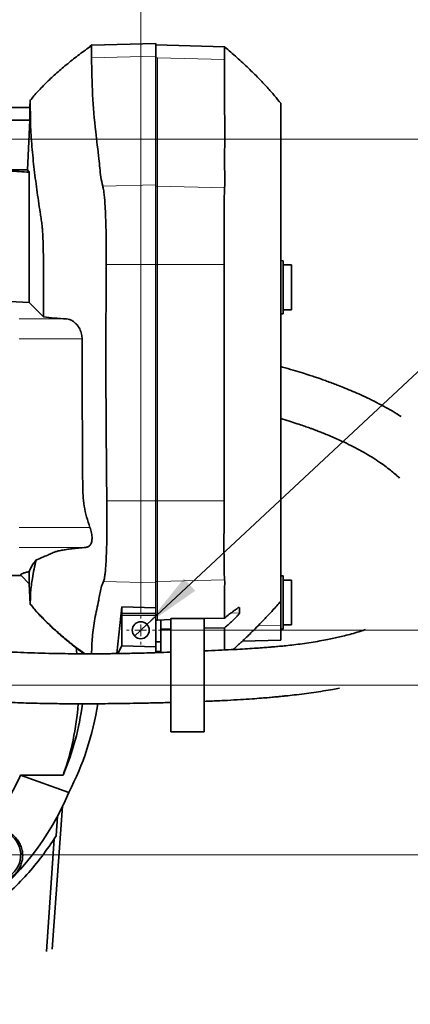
# Model space of a CAD drawing. Header units: millimetres. Extents: x 0 to 12429, y 0 to 8400.
# Tile 52 of 133: x 2217 to 2685, y 6184 to 7366. Entities that reach past the tile are written whole.
import ezdxf

# ---------------------------------------------------------------- set-up
doc = ezdxf.new("R2010")
doc.units = ezdxf.units.MM
doc.header["$LTSCALE"] = 20
doc.styles.add('SLDTEXTSTYLE0', font='TXT', dxfattribs={"width": 0.605})
doc.dimstyles.new('SLDDIMSTYLE11', dxfattribs={"dimtxt": 70, "dimasz": 70, "dimexe": 0, "dimexo": 0.0625, "dimgap": 17.5, "dimtad": 1, "dimdec": 1, "dimlfac": 0.5, "dimrnd": 1e-09, "dimzin": 12, "dimdsep": 46, "dimtxsty": 'SLDTEXTSTYLE0', "dimsah": 1, "dimcen": 0.09, "dimadec": 0, "dimazin": 3, "dimtfac": 1, "dimtmove": 0, "dimatfit": 0, "dimfxl": 1, "dimfrac": 2, "dimtolj": 1, "dimtzin": 12, "dimarcsym": 0})
doc.dimstyles.new('SLDDIMSTYLE12', dxfattribs={"dimtxt": 70, "dimasz": 70, "dimexe": 0, "dimexo": 0.0625, "dimgap": 17.5, "dimtad": 0, "dimtih": 1, "dimtoh": 1, "dimdec": 1, "dimlfac": 0.5, "dimrnd": 1e-09, "dimzin": 12, "dimdsep": 46, "dimtxsty": 'SLDTEXTSTYLE0', "dimblk1": 'NONE', "dimsah": 1, "dimcen": 0, "dimadec": 0, "dimazin": 3, "dimtfac": 1, "dimtmove": 0, "dimatfit": 3, "dimldrblk": 'NONE', "dimfxl": 1, "dimfrac": 2, "dimtolj": 1, "dimtzin": 12, "dimarcsym": 0})
doc.dimstyles.new('SLDDIMSTYLE6', dxfattribs={"dimtxt": 0.18, "dimasz": 70, "dimexe": 0, "dimexo": 0.0625, "dimgap": 0, "dimtad": 0, "dimtih": 1, "dimtoh": 1, "dimdec": 0, "dimrnd": 1e-09, "dimzin": 0, "dimdsep": 46, "dimtxsty": 'Standard', "dimblk1": 'NONE', "dimblk2": 'NONE', "dimsah": 1, "dimcen": 0.09, "dimadec": 0, "dimazin": 0, "dimtfac": 70, "dimtdec": 0, "dimtofl": 0, "dimtmove": 0, "dimatfit": 3, "dimldrblk": 'NONE', "dimfxl": 1, "dimfrac": 2, "dimtolj": 1, "dimtzin": 0, "dimarcsym": 0})
doc.dimstyles.new('SLDDIMSTYLE9', dxfattribs={"dimtxt": 70, "dimasz": 70, "dimexe": 0, "dimexo": 0.0625, "dimgap": 17.5, "dimtad": 1, "dimdec": 1, "dimlfac": 0.5, "dimrnd": 1e-09, "dimzin": 12, "dimdsep": 46, "dimtxsty": 'SLDTEXTSTYLE0', "dimsah": 1, "dimcen": 0.09, "dimadec": 0, "dimazin": 3, "dimtfac": 1, "dimtofl": 0, "dimtmove": 0, "dimatfit": 3, "dimfxl": 1, "dimfrac": 2, "dimtolj": 1, "dimtzin": 12, "dimarcsym": 0})

# ---------------------------------------------------------------- blocks, each defined once
blk = doc.blocks.new('_None')
blk = doc.blocks.new('_D_69')
at = {"color": 7, "linetype": 'Continuous', "lineweight": 0}
for p, q in [((1967.8, 6562.9), (1967.8, 5975.6)), ((2187.8, 6337.9), (2187.8, 5975.6)), ((1967.8, 6005.6), (1847.8, 6005.6)), ((1967.8, 6005.6), (2187.8, 6005.6)), ((2187.8, 6005.6), (2307.8, 6005.6))]:
    blk.add_line(p, q, dxfattribs=at)
at = {"color": 7, "linetype": 'Continuous', "lineweight": 18}
for points in [[(1967.8, 6005.6), (1897.8, 6015.6), (1897.8, 5995.6)], [(2187.8, 6005.6), (2257.8, 5995.6), (2257.8, 6015.6)]]:
    blk.add_solid(points, dxfattribs=at)
at = {"color": 7, "linetype": 'Continuous', "lineweight": 18, "insert": (1997.5, 6095.8), "char_height": 70, "attachment_point": 1, "style": 'SLDTEXTSTYLE0'}
blk.add_mtext('110', dxfattribs=at)
blk = doc.blocks.new('_D_70')
at = {"color": 7, "linetype": 'Continuous', "lineweight": 0}
for p, q in [((1967.8, 6570.9), (1967.8, 7620.7)), ((2147.8, 7244.1), (2147.8, 7620.7)), ((1967.8, 7590.7), (1847.8, 7590.7)), ((1967.8, 7590.7), (2147.8, 7590.7)), ((2147.8, 7590.7), (2267.8, 7590.7))]:
    blk.add_line(p, q, dxfattribs=at)
at = {"color": 7, "linetype": 'Continuous', "lineweight": 18}
for points in [[(1967.8, 7590.7), (1897.8, 7600.7), (1897.8, 7580.7)], [(2147.8, 7590.7), (2217.8, 7580.7), (2217.8, 7600.7)]]:
    blk.add_solid(points, dxfattribs=at)
at = {"color": 7, "linetype": 'Continuous', "lineweight": 18, "insert": (2004.3, 7680.9), "char_height": 70, "attachment_point": 1, "style": 'SLDTEXTSTYLE0'}
blk.add_mtext('90', dxfattribs=at)
blk = doc.blocks.new('_D_71')
at = {"color": 7, "linetype": 'Continuous', "lineweight": 0}
for p, q in [((1967.8, 7746), (1967.8, 7900.7)), ((2361.8, 6654.1), (2361.8, 7900.7)), ((1967.8, 7870.7), (2361.8, 7870.7)), ((1967.8, 6570.9), (1967.8, 7715.5))]:
    blk.add_line(p, q, dxfattribs=at)
at = {"color": 7, "linetype": 'Continuous', "lineweight": 18}
for points in [[(1967.8, 7870.7), (2037.8, 7860.7), (2037.8, 7880.7)], [(2361.8, 7870.7), (2291.8, 7880.7), (2291.8, 7860.7)]]:
    blk.add_solid(points, dxfattribs=at)
at = {"color": 7, "linetype": 'Continuous', "lineweight": 18, "insert": (2084.5, 7960.9), "char_height": 70, "attachment_point": 1, "style": 'SLDTEXTSTYLE0'}
blk.add_mtext('197', dxfattribs=at)
blk = doc.blocks.new('_D_72')
at = {"color": 7, "linetype": 'Continuous', "lineweight": 0}
for p, q in [((1789, 7222.9), (3335.9, 7222.9)), ((3305.9, 6566.9), (3305.9, 7222.9)), ((1971.8, 6566.9), (3335.9, 6566.9))]:
    blk.add_line(p, q, dxfattribs=at)
at = {"color": 7, "linetype": 'Continuous', "lineweight": 18}
for points in [[(3305.9, 7222.9), (3295.9, 7152.9), (3315.9, 7152.9)], [(3305.9, 6566.9), (3315.9, 6636.9), (3295.9, 6636.9)]]:
    blk.add_solid(points, dxfattribs=at)
at = {"color": 7, "linetype": 'Continuous', "lineweight": 18, "insert": (3215.7, 6814.7), "char_height": 70, "attachment_point": 1, "rotation": 90, "style": 'SLDTEXTSTYLE0'}
blk.add_mtext('328', dxfattribs=at)
blk = doc.blocks.new('_D_73')
at = {"color": 7, "linetype": 'Continuous', "lineweight": 0}
for p, q in [((3165.9, 6632.9), (3165.9, 6822.2)), ((2383, 6632.9), (3195.9, 6632.9)), ((3165.9, 6566.9), (3165.9, 6632.9)), ((1971.8, 6566.9), (3195.9, 6566.9)), ((3165.9, 6566.9), (3165.9, 6446.9))]:
    blk.add_line(p, q, dxfattribs=at)
at = {"color": 7, "linetype": 'Continuous', "lineweight": 18}
for points in [[(3165.9, 6632.9), (3175.9, 6702.9), (3155.9, 6702.9)], [(3165.9, 6566.9), (3155.9, 6496.9), (3175.9, 6496.9)]]:
    blk.add_solid(points, dxfattribs=at)
at = {"color": 7, "linetype": 'Continuous', "lineweight": 18, "insert": (3075.7, 6715.2), "char_height": 70, "attachment_point": 1, "rotation": 90, "style": 'SLDTEXTSTYLE0'}
blk.add_mtext('33', dxfattribs=at)
blk = doc.blocks.new('_D_74')
at = {"color": 7, "linetype": 'Continuous', "lineweight": 0}
for p, q in [((3305.9, 6566.9), (3305.9, 6686.9)), ((1971.8, 6566.9), (3335.9, 6566.9)), ((3305.9, 6566.9), (3305.9, 6362.9)), ((1772.8, 6362.9), (3335.9, 6362.9)), ((3305.9, 6362.9), (3305.9, 6242.9))]:
    blk.add_line(p, q, dxfattribs=at)
at = {"color": 7, "linetype": 'Continuous', "lineweight": 18}
for points in [[(3305.9, 6566.9), (3315.9, 6636.9), (3295.9, 6636.9)], [(3305.9, 6362.9), (3295.9, 6292.9), (3315.9, 6292.9)]]:
    blk.add_solid(points, dxfattribs=at)
at = {"color": 7, "linetype": 'Continuous', "lineweight": 18, "insert": (3215.7, 6384.7), "char_height": 70, "attachment_point": 1, "rotation": 90, "style": 'SLDTEXTSTYLE0'}
blk.add_mtext('102', dxfattribs=at)
blk = doc.blocks.new('SW_SYMBOL_HOLE_DEPTH')
at = {"color": 0, "linetype": 'Continuous', "lineweight": 18}
for p, q in [((0, 17500), (16000, 17500)), ((8000, 17500), (8000, 1500)), ((2000, 11100), (8000, 1500)), ((14000, 11100), (8000, 1500))]:
    blk.add_line(p, q, dxfattribs=at)
blk = doc.blocks.new('_D_75')
at = {"color": 7, "linetype": 'Continuous', "lineweight": 0}
for p, q in [((2369.2, 6639.9), (2769.5, 7013.9)), ((2769.5, 7013.9), (3216.9, 7013.9)), ((2354.3, 6625.9), (2369.2, 6639.9))]:
    blk.add_line(p, q, dxfattribs=at)
at = {"color": 7, "linetype": 'Continuous', "lineweight": 18}
blk.add_solid([(2369.2, 6639.9), (2427.2, 6680.3), (2413.5, 6695)], dxfattribs=at)
at = {"color": 7, "linetype": 'Continuous', "lineweight": 18, "xscale": 0.004511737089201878, "yscale": 0.004511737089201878, "zscale": 0.004511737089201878}
blk.add_blockref('SW_SYMBOL_HOLE_DEPTH', (3013.3, 7024), dxfattribs=at)
at = {"color": 7, "linetype": 'Continuous', "lineweight": 18, "char_height": 70, "attachment_point": 1, "style": 'SLDTEXTSTYLE0'}
for s, insert in [('M12', (2799.5, 7104.3)), ('19', (3110, 7104.3))]:
    blk.add_mtext(s, dxfattribs=dict(at, insert=insert))
blk = doc.blocks.new('SW_CENTERMARKSYMBOL_18')
at = {"color": 0, "linetype": 'Continuous', "lineweight": 18}
for p, q in [((0, 14), (0, 17.2)), ((-14, 0), (-17.2, 0)), ((0, 0), (-7, 0)), ((0, 0), (0, 7)), ((0, 0), (0, -7)), ((0, 0), (7, 0)), ((14, 0), (17.2, 0)), ((0, -14), (0, -17.2))]:
    blk.add_line(p, q, dxfattribs=at)

msp = doc.modelspace()

# ---------------------------------------------------------------- linework, layer by layer
at = {"color": 7, "linetype": 'Continuous', "lineweight": 35}
for p, q in [((2302.600983, 7335.667981), (2300.58575, 7334.209813)), ((2303.155187, 7336.062802), (2300.60232, 7334.186925)), ((2379.757288, 7337.688579), (2302.600983, 7335.667981)), ((2379.757288, 7322.390212), (2379.757288, 7337.688579)), ((2462.32343, 7333.735837), (2379.757288, 7335.898055)), ((2379.757288, 7167.919053), (2379.757288, 7322.390212)), ((2228.801194, 7260.898008), (2229.272845, 7269.898071)), ((2228.801194, 7260.898008), (1729.757282, 7260.898008)), ((2228.801194, 7245.475902), (2228.801194, 7260.898008)), ((2228.801194, 7245.475902), (2181.73981, 7245.475902)), ((2228.801194, 7245.475902), (2225.942912, 7185.789718)), ((2225.942912, 7185.789718), (2183.545771, 7185.789718)), ((2225.942912, 7185.789718), (2227.974, 7183.064117)), ((2227.974, 7026.360525), (2227.974, 7183.064117)), ((2379.757288, 7072.245731), (2379.757288, 7167.919053)), ((2532.757285, 7076.740636), (2529.757264, 7076.897992)), ((2532.757285, 7044.897927), (2532.757285, 7076.740636)), ((2379.757288, 6788.164748), (2379.757288, 7072.245731)), ((2542.757335, 7071.897878), (2532.757285, 7071.897878)), ((2542.757335, 7044.897927), (2542.757335, 7071.897878)), ((2532.757285, 7013.055219), (2532.757285, 7044.897927)), ((2542.757335, 7017.897977), (2542.757335, 7044.897927)), ((2227.974, 7026.360525), (2204.757276, 7027.624859)), ((2244.915846, 7009.159698), (2227.974, 7026.360525)), ((2532.757285, 7017.897977), (2542.757335, 7017.897977)), ((2529.757264, 7012.897982), (2532.757285, 7013.055219)), ((2379.757288, 6689.628495), (2379.757288, 6788.164748)), ((2218.124392, 6698.530926), (2196.68788, 6698.530926)), ((2218.124392, 6698.530926), (2227.974, 6688.681258)), ((2227.974, 6688.681258), (2227.974, 6703.175677)), ((2532.757285, 6698.039068), (2529.757264, 6698.196305)), ((2532.757285, 6666.19636), (2532.757285, 6698.039068)), ((2229.272845, 6663.898601), (2227.974, 6688.681258)), ((2379.757288, 6659.893765), (2379.757288, 6689.628495)), ((2542.757335, 6693.19631), (2532.757285, 6693.19631)), ((2542.757335, 6661.829366), (2542.757335, 6693.19631)), ((2333.087447, 6604.822649), (2339.228037, 6660.968556)), ((2379.757288, 6659.893765), (2339.228037, 6660.968556)), ((2339.228037, 6652.897968), (2339.228037, 6660.968556)), ((2379.757288, 6652.897968), (2379.757288, 6659.893765)), ((2480.313304, 6653.828992), (2480.313304, 6660.150899)), ((2529.757264, 6667.664422), (2529.757264, 6638.930215)), ((2532.757285, 6634.353532), (2532.757285, 6666.19636)), ((2542.757335, 6639.19629), (2542.757335, 6661.829366)), ((2339.088383, 6614.319219), (2339.088383, 6650.497927)), ((2339.228037, 6652.897968), (2339.130285, 6652.897968)), ((2339.228037, 6652.897968), (2379.757288, 6652.897968)), ((2379.757288, 6652.897968), (2379.757288, 6650.497927)), ((2379.757288, 6612.898125), (2379.757288, 6650.497927)), ((2397.757295, 6646.897926), (2397.757295, 6510.898008)), ((2437.757256, 6646.897926), (2397.757295, 6646.897926)), ((2462.38679, 6647.567047), (2437.757256, 6646.834864)), ((2437.757256, 6510.898008), (2437.757256, 6646.897926)), ((2381.757262, 6645.170106), (2379.757288, 6645.110144)), ((2397.757295, 6645.645751), (2381.757262, 6645.170106)), ((2385.75727, 6618.897928), (2385.75727, 6645.289077)), ((2437.757256, 6635.321392), (2462.38679, 6635.86296)), ((2529.757264, 6638.930215), (2529.757264, 6621.02045)), ((2532.757285, 6639.19629), (2542.757335, 6639.19629)), ((2385.75727, 6634.178175), (2397.757295, 6634.441985)), ((2529.757264, 6634.196295), (2532.757285, 6634.353532)), ((2334.266546, 6604.841007), (2339.088383, 6614.319219)), ((2339.088383, 6614.319219), (2379.757288, 6612.898125)), ((2379.757288, 6618.897928), (2385.75727, 6618.897928)), ((2379.757288, 6608.720674), (2379.757288, 6612.898125)), ((2385.75727, 6607.350959), (2385.75727, 6618.897928)), ((2483.732584, 6619.815244), (2529.757264, 6621.02045)), ((2293.745878, 6604.573025), (2292.934301, 6605.163707)), ((2379.757288, 6607.350959), (2379.757288, 6608.720674)), ((2379.757288, 6607.350959), (2385.75727, 6607.350959)), ((2379.757288, 6605.934276), (2379.757288, 6607.350959)), ((2385.75727, 6606.130971), (2385.75727, 6607.350959)), ((2397.757295, 6510.898008), (2437.757256, 6510.898008)), ((2268.567446, 6458.726181), (2217.32265, 6458.726181)), ((2275.376084, 6437.941565), (2217.32265, 6458.726181)), ((2255.363825, 6249.767913), (2267.937186, 6421.463741)), ((2260.351243, 6385.998143), (2261.943224, 6409.692063)), ((2248.756948, 6247.157349), (2257.825973, 6382.13457)), ((2257.825973, 6382.13457), (2260.351243, 6385.998143))]:
    msp.add_line(p, q, dxfattribs=at)
at = {"color": 8, "linetype": 'Continuous', "lineweight": 18}
for p, q in [((2379.757288, 7322.390212), (2302.748385, 7320.456876)), ((2381.757262, 7320.623531), (2379.757288, 7320.673598)), ((2381.757262, 7166.152372), (2381.757262, 7320.623531)), ((2462.439719, 7318.597926), (2381.757262, 7320.623531)), ((2379.757288, 7167.919053), (2316.145244, 7166.322126)), ((2381.757262, 7166.152372), (2379.757288, 7166.202439)), ((2462.420288, 7164.127244), (2381.757262, 7166.152372)), ((2381.757262, 7072.245731), (2381.757262, 7166.152372)), ((2379.757288, 7072.245731), (2320.346954, 7072.245731)), ((2381.757262, 7072.245731), (2379.757288, 7072.245731)), ((2461.895886, 7072.245731), (2381.757262, 7072.245731)), ((2381.757262, 6788.164748), (2381.757262, 7072.245731)), ((2272.8228, 7006.759538), (2215.757254, 7006.759538)), ((2291.389826, 6982.79251), (2215.757254, 6982.79251)), ((2379.757288, 6788.164748), (2321.053985, 6788.164748)), ((2381.757262, 6788.164748), (2379.757288, 6788.164748)), ((2461.89368, 6788.164748), (2381.757262, 6788.164748)), ((2381.757262, 6691.448225), (2381.757262, 6788.164748)), ((2300.827506, 6756.342782), (2215.757254, 6756.342782)), ((2295.873049, 6732.375635), (2215.757254, 6732.375635)), ((2379.757288, 6689.628495), (2316.926244, 6691.25308)), ((2381.757262, 6691.448225), (2379.757288, 6691.396488)), ((2462.365213, 6693.53248), (2381.757262, 6691.448225)), ((2381.757262, 6645.170106), (2381.757262, 6691.448225)), ((2480.313304, 6660.150899), (2479.392353, 6660.127176)), ((2379.757288, 6650.497927), (2339.088383, 6650.497927)), ((2480.313304, 6653.828992), (2469.971898, 6653.561606)), ((2529.757264, 6638.930215), (2502.80005, 6638.525261))]:
    msp.add_line(p, q, dxfattribs=at)
at = {"color": 7, "linetype": 'Continuous', "lineweight": 35, "flags": 128}
msp.add_lwpolyline([(2284.195545, 6612.226857), (2284.727219, 6608.345761), (2285.188618, 6604.650153)], dxfattribs=at)
at = {"color": 7, "linetype": 'Continuous', "lineweight": 35}
msp.add_circle((2361.757274, 6632.897941), 10.200016, dxfattribs=at)
at = {"color": 7, "linetype": 'Continuous', "lineweight": 18}
msp.add_circle((2361.757279, 6632.897973), 10.2, dxfattribs=at)
at = {"color": 7, "linetype": 'Continuous', "lineweight": 35}
for centre, radius, start, end in [((2373.528731, 6651.097022), 34.445558, 177.002991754, 180.996569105), ((1966.68209, 6586.6815), 327.883106, 337.03014587, 352.616659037), ((1967.754026, 6566.898503), 319.671652, 340.221446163, 355.988814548), ((1965.310487, 6598.415733), 349.131255, 332.636216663, 351.130559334), ((1967.757235, 6566.898018), 272.000078, 319.690860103, 336.566122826), ((1967.757203, 6566.898141), 333.555355, 277.631437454, 337.256134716), ((2187.757284, 6362.897964), 30.000018, 303.424731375, 123.424856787)]:
    msp.add_arc(centre, radius, start, end, dxfattribs=at)
for points, knots in [([(2302.54716, 7335.029973), (2297.74334, 7331.560346), (2288.089822, 7324.587955), (2274.25432, 7313.685296), (2261.204994, 7302.615501), (2249.301094, 7291.521213), (2238.497624, 7280.477907), (2232.07739, 7272.789776), (2228.954974, 7269.050731)], [0, 0, 0, 0, 0.1793078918, 0.3603282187, 0.5329041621, 0.6969905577, 0.8526344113, 1, 1, 1, 1]), ([(2302.600983, 7335.667981), (2302.613226, 7335.338434), (2302.64976, 7334.35502), (2302.666517, 7332.366243), (2302.700393, 7329.343463), (2302.723762, 7325.256798), (2302.739572, 7322.174757), (2302.748385, 7320.456876)], [0, 0, 0, 0, 0.0650327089, 0.1940663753, 0.3921807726, 0.6612111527, 1, 1, 1, 1]), ([(2462.439719, 7318.597926), (2462.431287, 7320.651443), (2462.416683, 7324.208404), (2462.379048, 7329.616653), (2462.376113, 7331.144766), (2462.33424, 7334.099567), (2462.32204, 7333.677484), (2462.321225, 7333.649291)], [0, 0, 0, 0, 0.4207421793, 0.7287807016, 0.922283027, 0.994809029, 1, 1, 1, 1]), ([(2529.757264, 7265.897884), (2527.281262, 7268.940513), (2521.989749, 7275.442978), (2513.08286, 7285.486937), (2502.68041, 7296.513758), (2490.572223, 7308.483411), (2477.02892, 7321.08332), (2467.288662, 7329.442808), (2462.349596, 7333.681716)], [0, 0, 0, 0, 0.1229068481, 0.2626667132, 0.4205235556, 0.5978374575, 0.7960724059, 1, 1, 1, 1]), ([(2302.748385, 7320.456876), (2303.017639, 7305.644197), (2303.55652, 7275.998254), (2307.000676, 7235.494217), (2310.841447, 7206.276514), (2312.728191, 7188.094196), (2313.607188, 7177.097172), (2315.296058, 7169.927255), (2316.145244, 7166.322126)], [0, 0, 0, 0, 0.2868898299, 0.5741783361, 0.7867481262, 0.8575432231, 0.9283708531, 1, 1, 1, 1]), ([(2462.420288, 7164.127244), (2462.539133, 7167.879711), (2462.776951, 7175.388647), (2462.247961, 7190.405386), (2462.576451, 7216.68877), (2462.375282, 7260.668747), (2462.415851, 7297.140829), (2462.439719, 7318.597926)], [0, 0, 0, 0, 0.0728906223, 0.145858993, 0.2916944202, 0.5832927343, 1, 1, 1, 1]), ([(2229.272905, 7269.420757), (2229.272905, 7269.41122), (2229.272905, 7268.892421), (2229.272686, 7267.123753), (2229.273899, 7263.471808), (2229.262399, 7255.693186), (2229.421922, 7240.00179), (2230.73481, 7217.038172), (2233.471431, 7189.601451), (2236.985944, 7162.179707), (2239.978617, 7141.567696), (2241.910081, 7128.914254), (2242.635231, 7124.176779), (2243.310294, 7119.961249), (2243.791876, 7114.329596), (2244.238857, 7106.851588), (2244.603599, 7097.547323), (2244.882718, 7086.854638), (2245.069011, 7074.877998), (2245.15512, 7062.354457), (2245.142864, 7049.456293), (2245.011732, 7032.241439), (2244.951521, 7018.771191), (2244.917588, 7009.629104), (2244.915846, 7009.159698)], [0, 0, 0, 0, 0.00010955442, 0.00595976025, 0.02031777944, 0.0420615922, 0.09531844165, 0.20056239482, 0.30614534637, 0.41201420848, 0.5181219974, 0.54540687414, 0.55905236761, 0.57318198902, 0.59443478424, 0.62393614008, 0.65924769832, 0.70139013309, 0.74681081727, 0.79684465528, 0.84525767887, 0.89497851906, 0.99460760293, 1, 1, 1, 1]), ([(2529.757264, 6668.041124), (2529.757264, 6668.031989), (2529.757264, 6667.651957), (2529.757264, 6670.202772), (2529.757264, 6671.294077), (2529.757264, 6677.711186), (2529.757264, 6689.684352), (2529.757264, 6706.805644), (2529.757264, 6724.452341), (2529.757264, 6736.911395), (2529.757264, 6744.960963), (2529.757264, 6748.764579), (2529.757264, 6751.309641), (2529.757264, 6755.064941), (2529.757264, 6760.662647), (2529.757264, 6768.261447), (2529.757264, 6777.683112), (2529.757264, 6788.646632), (2529.757264, 6800.640159), (2529.757264, 6813.54528), (2529.757264, 6831.166758), (2529.757264, 6853.356534), (2529.757264, 6888.673478), (2529.757264, 6926.520679), (2529.757264, 6973.773811), (2529.757264, 7010.118776), (2529.757264, 7038.483156), (2529.757264, 7051.983887), (2529.757264, 7062.883589), (2529.757264, 7074.347629), (2529.757264, 7085.844728), (2529.757264, 7096.158639), (2529.757264, 7104.806949), (2529.757264, 7111.705606), (2529.757264, 7125.735799), (2529.757264, 7157.688198), (2529.757264, 7195.830752), (2529.757264, 7227.879506), (2529.757264, 7241.630411), (2529.757264, 7249.566725), (2529.757264, 7255.071897), (2529.757264, 7260.800706), (2529.757264, 7262.682201), (2529.757264, 7266.359495), (2529.757264, 7265.792057), (2529.757264, 7265.751018)], [0, 0, 0, 0, 0.0000446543, 0.0018577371, 0.005681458, 0.0105800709, 0.0304597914, 0.0694828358, 0.0944495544, 0.1194162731, 0.131899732, 0.134843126, 0.1384977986, 0.144667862, 0.1536826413, 0.1665803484, 0.1827894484, 0.2009491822, 0.2215820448, 0.2429584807, 0.2656914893, 0.3099853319, 0.3542799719, 0.4428692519, 0.4998568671, 0.5913391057, 0.625204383, 0.6421550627, 0.6590694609, 0.6798859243, 0.6996677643, 0.7167480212, 0.7316286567, 0.7430545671, 0.7513570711, 0.8020157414, 0.9033334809, 0.9428337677, 0.9625837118, 0.972584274, 0.982219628, 0.9914594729, 0.9973594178, 0.9998090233, 1, 1, 1, 1]), ([(2227.974, 7183.064117), (2223.957255, 7183.300385), (2216.216006, 7183.755732), (2208.479498, 7184.285514), (2204.757276, 7184.540404)], [0, 0, 0, 0, 0.5188756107, 1, 1, 1, 1]), ([(2316.145244, 7166.322126), (2316.469808, 7164.957805), (2317.221357, 7161.798635), (2317.898562, 7156.334117), (2318.521573, 7149.869764), (2319.017757, 7142.532086), (2319.432031, 7134.490534), (2319.768854, 7125.664431), (2320.03222, 7116.162732), (2320.22452, 7106.1063), (2320.345856, 7095.343881), (2320.402164, 7084.013044), (2320.365447, 7076.187261), (2320.346954, 7072.245731)], [0, 0, 0, 0, 0.0445856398, 0.1032408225, 0.1749076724, 0.2512389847, 0.3371560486, 0.4310690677, 0.5322124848, 0.6395401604, 0.7510420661, 0.8746099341, 1, 1, 1, 1]), ([(2461.895886, 7072.245731), (2461.856869, 7077.605837), (2461.779933, 7088.175288), (2461.730322, 7103.652486), (2461.719198, 7118.241086), (2461.754978, 7131.522146), (2461.830352, 7143.125945), (2461.968621, 7152.297244), (2462.118354, 7159.076687), (2462.330209, 7162.620469), (2462.420288, 7164.127244)], [0, 0, 0, 0, 0.1749947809, 0.3450675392, 0.5052826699, 0.6512647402, 0.7786547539, 0.8841088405, 0.9507244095, 1, 1, 1, 1]), ([(2320.346954, 7072.245731), (2320.211875, 7048.634404), (2319.873472, 6989.482787), (2319.989139, 6894.78602), (2320.69903, 6823.705792), (2321.053985, 6788.164748)], [0, 0, 0, 0, 0.2493440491, 0.6246622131, 1, 1, 1, 1]), ([(2461.89368, 6788.164748), (2461.950678, 6801.369681), (2462.064675, 6827.7799), (2461.803522, 6880.60026), (2461.924171, 6941.152568), (2461.894593, 7009.43598), (2461.895455, 7051.30916), (2461.895886, 7072.245731)], [0, 0, 0, 0, 0.139449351, 0.2789024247, 0.5578042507, 0.778902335, 1, 1, 1, 1]), ([(2244.915846, 7009.159698), (2249.204621, 7008.733211), (2258.496198, 7007.809232), (2267.808721, 7007.126914), (2272.8228, 7006.759538)], [0, 0, 0, 0, 0.4615767, 1, 1, 1, 1]), ([(2272.8228, 7006.759538), (2274.05698, 7006.569005), (2276.618178, 7006.173608), (2280.315531, 7004.305693), (2283.868027, 7001.50616), (2287.365171, 6997.310288), (2290.069004, 6991.892893), (2291.270278, 6986.714633), (2291.36174, 6983.713954), (2291.389826, 6982.79251)], [0, 0, 0, 0, 0.1129570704, 0.2344110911, 0.3712633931, 0.522237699, 0.7272188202, 0.9162347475, 1, 1, 1, 1]), ([(2291.389826, 6982.79251), (2291.376271, 6959.181035), (2291.347824, 6909.627853), (2292.02654, 6853.580198), (2292.056129, 6814.665957), (2292.161783, 6797.248948), (2293.772268, 6781.962936), (2296.554369, 6768.936152), (2299.404112, 6760.537669), (2300.827506, 6756.342782)], [0, 0, 0, 0, 0.3114194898, 0.6535731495, 0.7391857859, 0.824762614, 0.883100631, 0.9416109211, 1, 1, 1, 1]), ([(2674.189272, 6889.531984), (2672.225459, 6890.791037), (2667.039873, 6894.115655), (2658.185544, 6899.268839), (2647.512595, 6905.094676), (2636.592586, 6910.597035), (2626.10441, 6915.522906), (2616.261031, 6919.867668), (2607.377399, 6923.575671), (2599.694332, 6926.630248), (2592.858363, 6929.24915), (2586.642991, 6931.549846), (2581.106632, 6933.532169), (2576.187823, 6935.250653), (2571.037815, 6937.010126), (2564.113447, 6939.307163), (2555.222978, 6942.14965), (2544.175146, 6945.498415), (2535.478975, 6948.048741), (2530.440558, 6949.408024), (2529.757264, 6949.592365)], [0, 0, 0, 0, 0.0445728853, 0.1176978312, 0.1956970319, 0.2769012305, 0.3513128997, 0.4170931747, 0.4824872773, 0.5352492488, 0.5750780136, 0.6223689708, 0.6618890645, 0.6874456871, 0.7219314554, 0.7658823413, 0.8268498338, 0.9002809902, 0.986476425, 1, 1, 1, 1]), ([(2529.757264, 6887.161626), (2533.240284, 6886.103819), (2539.825011, 6884.104012), (2548.911182, 6881.152558), (2556.520134, 6878.575933), (2561.849843, 6876.699392), (2565.335376, 6875.442032), (2567.499886, 6874.651198), (2569.997689, 6873.727492), (2573.457129, 6872.427439), (2578.363668, 6870.536935), (2584.485104, 6868.094954), (2591.390371, 6865.220638), (2599.516852, 6861.673896), (2608.704046, 6857.418648), (2618.903589, 6852.329153), (2629.218608, 6846.741392), (2639.193595, 6840.823923), (2648.282158, 6834.885916), (2656.066258, 6829.299706), (2662.524177, 6824.228551), (2667.821033, 6819.747602), (2670.905865, 6816.882073), (2672.302428, 6815.584792)], [0, 0, 0, 0, 0.0678873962, 0.128342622, 0.178165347, 0.2177088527, 0.2337216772, 0.2472714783, 0.2606873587, 0.283389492, 0.3161957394, 0.3587513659, 0.4063007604, 0.4556856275, 0.524109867, 0.5951068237, 0.668242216, 0.7428535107, 0.8113493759, 0.8706522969, 0.9214828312, 0.9644537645, 1, 1, 1, 1]), ([(2321.053985, 6788.164748), (2321.099099, 6784.154197), (2321.188818, 6776.178291), (2321.21322, 6764.370672), (2321.161147, 6753.235949), (2321.031903, 6742.90866), (2320.836845, 6733.493069), (2320.570321, 6724.765676), (2320.232654, 6716.837363), (2319.817834, 6709.806871), (2319.331556, 6703.604184), (2318.698902, 6698.40943), (2318.077086, 6694.29312), (2317.255932, 6692.123978), (2316.926244, 6691.25308)], [0, 0, 0, 0, 0.123755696, 0.2461167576, 0.3643285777, 0.4673264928, 0.564794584, 0.6549107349, 0.7367406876, 0.8096300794, 0.8722442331, 0.9285892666, 0.9713289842, 1, 1, 1, 1]), ([(2462.365213, 6693.53248), (2462.252142, 6694.825162), (2461.952054, 6698.255929), (2461.850182, 6704.648823), (2461.707579, 6713.392794), (2461.655332, 6724.265099), (2461.627639, 6736.945729), (2461.647921, 6751.085891), (2461.710697, 6766.275858), (2461.796501, 6778.754642), (2461.872563, 6786.119918), (2461.89368, 6788.164748)], [0, 0, 0, 0, 0.0411196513, 0.1091312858, 0.2025318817, 0.3183552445, 0.4537185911, 0.6044650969, 0.7665381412, 0.9351837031, 1, 1, 1, 1]), ([(2300.827506, 6756.342782), (2301.547798, 6754.10704), (2302.930353, 6749.815675), (2303.548286, 6743.601999), (2302.90945, 6738.399968), (2300.923027, 6734.461298), (2298.134668, 6732.684199), (2296.381445, 6732.444998), (2295.873049, 6732.375635)], [0, 0, 0, 0, 0.2522462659, 0.48417075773, 0.66610185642, 0.81003977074, 0.94491568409, 1, 1, 1, 1]), ([(2295.873049, 6732.375635), (2292.942233, 6732.116024), (2287.417659, 6731.626658), (2279.62982, 6730.792241), (2272.930384, 6729.947338), (2267.111681, 6729.026812), (2262.320552, 6727.983334), (2258.431284, 6726.792031), (2255.434633, 6725.548512), (2252.815456, 6724.256698), (2246.437063, 6721.5375), (2240.892543, 6719.215138), (2236.246708, 6717.269196)], [0, 0, 0, 0, 0.1422194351, 0.2680829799, 0.3785736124, 0.4685882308, 0.5527647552, 0.6153808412, 0.6649174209, 0.709409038, 0.7565094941, 1, 1, 1, 1]), ([(2397.754612, 6606.539144), (2396.275501, 6606.485165), (2389.87781, 6606.251686), (2379.246673, 6605.909816), (2366.540835, 6605.536471), (2355.874131, 6605.264807), (2347.229869, 6605.073482), (2340.665693, 6604.947025), (2336.098517, 6604.8692), (2333.068471, 6604.821852), (2330.699303, 6604.787181), (2328.261239, 6604.753806), (2323.870976, 6604.698632), (2316.978883, 6604.627887), (2307.038892, 6604.565132), (2295.04437, 6604.551218), (2281.615356, 6604.617557), (2266.903506, 6604.790137), (2251.112968, 6605.091196), (2234.451446, 6605.546155), (2217.764229, 6606.146313), (2201.836063, 6606.853375), (2186.834738, 6607.641787), (2172.752767, 6608.491779), (2157.822926, 6609.505169), (2142.372826, 6610.688456), (2126.727954, 6612.040051), (2112.904353, 6613.361593), (2100.552458, 6614.648263), (2089.29412, 6615.914815), (2078.517194, 6617.219748), (2067.184061, 6618.695998), (2054.370909, 6620.50715), (2039.409018, 6622.835089), (2026.316325, 6625.106175), (2015.64005, 6627.1148), (2007.971682, 6628.628506), (1999.96163, 6630.289428), (1991.709368, 6632.087959), (1983.842985, 6633.888982), (1977.19728, 6635.477943), (1972.267136, 6636.69455), (1968.84356, 6637.557551), (1966.05543, 6638.270888), (1963.249108, 6638.998459), (1959.950177, 6639.867153), (1955.235892, 6641.130564), (1948.861579, 6642.884902), (1940.588716, 6645.245144), (1929.806337, 6648.447748), (1916.899141, 6652.484769), (1902.469278, 6657.270933), (1888.34691, 6662.213414), (1871.385816, 6668.453985), (1851.961251, 6676.087551), (1830.446372, 6685.237783), (1810.148803, 6694.614782), (1795.200088, 6701.927352), (1787.005961, 6706.317975), (1785.189542, 6707.291259)], [0, 0, 0, 0, 0.0070675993, 0.0305699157, 0.0507907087, 0.0677653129, 0.081520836, 0.0920779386, 0.0991156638, 0.1033326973, 0.1065484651, 0.1104298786, 0.1149757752, 0.127514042, 0.1433419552, 0.1624409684, 0.1847887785, 0.2074670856, 0.232695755, 0.260203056, 0.2870560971, 0.312429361, 0.3363356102, 0.3587869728, 0.3797938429, 0.4077904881, 0.4327774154, 0.4547767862, 0.4740996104, 0.4920773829, 0.5088749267, 0.5259357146, 0.5466505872, 0.5706655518, 0.5982370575, 0.6100985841, 0.6225397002, 0.6355602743, 0.6491603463, 0.6628693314, 0.674094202, 0.6817882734, 0.6871173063, 0.6909534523, 0.6955306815, 0.7009607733, 0.7072431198, 0.7188361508, 0.7325300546, 0.7483224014, 0.7725450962, 0.7971041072, 0.8209143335, 0.8439882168, 0.8833998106, 0.9205610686, 0.9556103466, 0.9901599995, 1, 1, 1, 1]), ([(2227.974, 6703.175677), (2228.551914, 6704.771339), (2229.758304, 6708.10227), (2232.770575, 6712.719185), (2235.066681, 6715.724624), (2236.246708, 6717.269196)], [0, 0, 0, 0, 0.3088996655, 0.6448259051, 1, 1, 1, 1]), ([(2236.246708, 6717.269196), (2234.594521, 6709.929743), (2231.705627, 6697.096506), (2229.688577, 6680.996169), (2229.283143, 6671.584107), (2229.268929, 6667.209562), (2229.273042, 6665.675456), (2229.272839, 6664.879574), (2229.272786, 6664.671911)], [0, 0, 0, 0, 0.4241089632, 0.7415663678, 0.9134759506, 0.9551122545, 0.9882878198, 1, 1, 1, 1]), ([(2218.124392, 6698.530926), (2217.943834, 6698.89206), (2217.504999, 6699.76977), (2219.444341, 6700.921669), (2221.88173, 6701.792492), (2225.015261, 6702.581221), (2227.164713, 6703.013079), (2227.974, 6703.175677)], [0, 0, 0, 0, 0.0893964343, 0.2172712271, 0.4503511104, 0.7930525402, 1, 1, 1, 1]), ([(2316.926244, 6691.25308), (2315.884253, 6688.823978), (2313.842341, 6684.063849), (2312.696881, 6676.42957), (2310.382397, 6664.038216), (2306.429844, 6646.993751), (2303.397207, 6625.450866), (2302.970094, 6611.316631), (2302.766266, 6604.571475)], [0, 0, 0, 0, 0.0895545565, 0.17549337, 0.2612399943, 0.5190244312, 0.7704682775, 1, 1, 1, 1]), ([(2462.38679, 6647.567047), (2462.376758, 6653.035674), (2462.357688, 6663.43111), (2462.468621, 6676.288647), (2462.272367, 6684.914202), (2462.587786, 6689.839318), (2462.43936, 6692.302159), (2462.365213, 6693.53248)], [0, 0, 0, 0, 0.3568726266, 0.6783873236, 0.8391459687, 0.9196447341, 1, 1, 1, 1]), ([(2228.954974, 6664.726748), (2232.077311, 6660.985729), (2238.497208, 6653.293748), (2249.301442, 6642.245981), (2261.202812, 6631.143169), (2274.262286, 6620.081955), (2285.474002, 6611.173996), (2292.440449, 6606.113233), (2294.566217, 6604.568972)], [0, 0, 0, 0, 0.16371924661, 0.33662626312, 0.51890684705, 0.71061349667, 0.91169549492, 1, 1, 1, 1]), ([(2229.272845, 6663.898601), (2230.878582, 6661.942459), (2234.14543, 6657.96272), (2239.392533, 6652.11243), (2244.989939, 6646.219613), (2250.957426, 6640.299792), (2257.286847, 6634.346226), (2266.16895, 6626.407021), (2277.973658, 6616.516533), (2287.853952, 6609.018989), (2292.934301, 6605.163826)], [0, 0, 0, 0, 0.0874212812, 0.1778572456, 0.2714108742, 0.3681694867, 0.4682028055, 0.5715662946, 0.7797036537, 1, 1, 1, 1]), ([(2479.918244, 6660.237683), (2479.844014, 6660.256825), (2479.158387, 6660.433628), (2477.338425, 6658.676811), (2474.563113, 6657.169829), (2471.226756, 6654.519049), (2467.194882, 6651.430233), (2464.232862, 6649.050322), (2462.38679, 6647.567047)], [0, 0, 0, 0, 0.010437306, 0.0964044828, 0.2956279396, 0.4763098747, 0.6736112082, 1, 1, 1, 1]), ([(2472.869339, 6609.702005), (2473.361999, 6610.150487), (2475.487789, 6612.085651), (2478.858512, 6615.223116), (2482.723721, 6618.851243), (2486.211697, 6622.166413), (2490.384356, 6626.176294), (2495.952762, 6631.620353), (2503.039186, 6638.720866), (2511.245091, 6647.226043), (2520.361355, 6657.036245), (2526.52874, 6664.166236), (2529.757264, 6667.898668)], [0, 0, 0, 0, 0.024543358, 0.1059026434, 0.1696404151, 0.2198398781, 0.2831783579, 0.3828335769, 0.5067241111, 0.652727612, 0.8182086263, 1, 1, 1, 1]), ([(1763.834867, 6650.831236), (1765.532596, 6649.939821), (1772.373858, 6646.347727), (1784.92455, 6640.194443), (1802.051699, 6632.123614), (1820.921225, 6623.814613), (1841.718871, 6615.3095), (1861.629151, 6607.857786), (1879.573567, 6601.674889), (1894.406711, 6596.90326), (1907.918814, 6592.819869), (1920.031313, 6589.35717), (1930.786697, 6586.428911), (1940.81032, 6583.812727), (1951.34725, 6581.170448), (1963.08127, 6578.357715), (1975.98791, 6575.417198), (1989.562413, 6572.483809), (2004.164763, 6569.498721), (2017.593046, 6566.919734), (2029.767961, 6564.707965), (2040.236938, 6562.891305), (2050.646498, 6561.174208), (2060.116027, 6559.691506), (2067.789881, 6558.54419), (2073.422387, 6557.733288), (2077.7556, 6557.12582), (2082.098243, 6556.530737), (2087.783746, 6555.774837), (2095.401551, 6554.806427), (2104.982617, 6553.661658), (2116.454939, 6552.39624), (2129.811367, 6551.062358), (2145.012754, 6549.719919), (2161.477918, 6548.470058), (2182.589002, 6547.128729), (2206.914868, 6545.9648), (2233.624781, 6545.132808), (2257.829113, 6544.697942), (2279.486842, 6544.529258), (2296.559413, 6544.526066), (2310.522148, 6544.58742), (2322.88291, 6544.680228), (2337.165609, 6544.8374), (2353.396735, 6545.076591), (2371.58346, 6545.427033), (2386.588697, 6545.76242), (2395.530898, 6546.025065), (2397.758665, 6546.090497)], [0, 0, 0, 0, 0.0088524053, 0.0356721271, 0.0645208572, 0.0962588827, 0.1308453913, 0.1682419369, 0.1943873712, 0.2184620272, 0.2401728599, 0.2595515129, 0.2766195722, 0.2916330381, 0.3073766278, 0.3267703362, 0.3473383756, 0.368487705, 0.3908843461, 0.4161451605, 0.43161264, 0.4480112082, 0.4651985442, 0.4803188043, 0.4922609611, 0.5010196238, 0.5065901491, 0.5124615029, 0.5212554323, 0.5330690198, 0.5479130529, 0.5658020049, 0.5863531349, 0.6098805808, 0.6362530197, 0.6625836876, 0.7075376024, 0.748678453, 0.7859496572, 0.819296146, 0.8486664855, 0.8647672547, 0.8837578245, 0.9057333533, 0.9307094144, 0.958699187, 0.9897107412, 1, 1, 1, 1]), ([(2462.38679, 6635.86296), (2463.134052, 6636.488115), (2465.22386, 6638.236437), (2468.556739, 6641.153033), (2472.593619, 6644.895119), (2476.186182, 6648.394692), (2478.699615, 6651.344593), (2480.061364, 6652.915003), (2480.271625, 6653.677791), (2480.313304, 6653.828992)], [0, 0, 0, 0, 0.1146168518, 0.3205397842, 0.520721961, 0.7629086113, 0.9073321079, 0.981631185, 1, 1, 1, 1]), ([(2462.383035, 6609.186305), (2462.384583, 6612.638288), (2462.388355, 6621.046874), (2462.386757, 6629.939093), (2462.386787, 6635.379328), (2462.38679, 6635.86296)], [0, 0, 0, 0, 0.3882027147, 0.9456117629, 1, 1, 1, 1]), ([(2631.464782, 6633.741273), (2629.58266, 6633.081079), (2624.778439, 6631.395899), (2617.027863, 6629.09728), (2608.51889, 6626.795241), (2600.654802, 6624.886451), (2593.201608, 6623.224507), (2585.311639, 6621.603947), (2576.210953, 6619.897308), (2566.106316, 6618.202427), (2555.689101, 6616.670248), (2545.651679, 6615.383974), (2536.534543, 6614.364571), (2529.576202, 6613.672394), (2524.478126, 6613.20212), (2520.064353, 6612.814097), (2514.403969, 6612.34549), (2506.928833, 6611.773172), (2497.611828, 6611.125307), (2486.448165, 6610.431009), (2473.446614, 6609.713604), (2458.636266, 6608.992404), (2446.536607, 6608.454008), (2439.379693, 6608.16044), (2437.753919, 6608.093752)], [0, 0, 0, 0, 0.0305130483, 0.077886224, 0.1236370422, 0.1653732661, 0.201684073, 0.2404647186, 0.2886014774, 0.3433409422, 0.3972109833, 0.4496859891, 0.4981580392, 0.5375645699, 0.5566698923, 0.5764879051, 0.6053540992, 0.6435677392, 0.6911889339, 0.7482442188, 0.8146966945, 0.8904094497, 0.9751052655, 1, 1, 1, 1]), ([(2437.757793, 6547.424568), (2441.070571, 6547.552214), (2450.380976, 6547.910955), (2464.982312, 6548.609242), (2480.844964, 6549.489421), (2494.564822, 6550.387224), (2505.961398, 6551.240789), (2515.122519, 6552.005835), (2522.145935, 6552.642741), (2527.431822, 6553.152187), (2531.754354, 6553.587347), (2537.707596, 6554.208466), (2546.48554, 6555.183777), (2557.661629, 6556.550533), (2569.361681, 6558.135476), (2580.756107, 6559.862284), (2591.061377, 6561.598587), (2597.47726, 6562.853596), (2600.161734, 6563.378705)], [0, 0, 0, 0, 0.0608882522, 0.1711235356, 0.2684728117, 0.35267046, 0.4236402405, 0.4783683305, 0.5215097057, 0.5531623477, 0.5758996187, 0.6012994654, 0.6630942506, 0.7381067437, 0.8080861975, 0.8799346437, 0.9497633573, 1, 1, 1, 1]), ([(2175.175014, 6390.938057), (2176.803579, 6391.599318), (2180.020726, 6392.905604), (2185.09466, 6393.826469), (2190.100458, 6393.969413), (2195.171923, 6393.316554), (2200.198977, 6391.802844), (2205.226948, 6389.300418), (2209.875143, 6385.812715), (2213.991124, 6381.305572), (2217.216207, 6375.961787), (2219.350546, 6370.057805), (2220.258314, 6363.849654), (2219.986648, 6357.839912), (2218.605096, 6352.136694), (2216.42533, 6347.119539), (2213.499951, 6342.722708), (2210.01513, 6338.840107), (2207.169556, 6336.783982), (2205.695513, 6335.718884)], [0, 0, 0, 0, 0.0555171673, 0.1096713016, 0.1621519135, 0.2135391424, 0.2708584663, 0.3275264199, 0.390482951, 0.4537085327, 0.519587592, 0.5867879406, 0.6510698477, 0.7170065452, 0.775942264, 0.8359204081, 0.8891534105, 0.942580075, 1, 1, 1, 1]), ([(2257.825973, 6382.13457), (2252.402708, 6374.221443), (2241.556158, 6358.395162), (2222.687417, 6336.251823), (2201.954357, 6315.479913), (2179.489517, 6296.58271), (2155.749499, 6279.810308), (2130.708676, 6265.053586), (2104.252556, 6252.3555), (2080.906397, 6243.509624), (2061.510424, 6237.571272), (2046.33193, 6233.674818), (2030.956215, 6230.413706), (2020.572326, 6228.832502), (2015.380385, 6228.041901)], [0, 0, 0, 0, 0.097120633, 0.1942415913, 0.294183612, 0.3941253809, 0.4912129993, 0.5883000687, 0.6882072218, 0.7881154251, 0.8408679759, 0.8936205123, 0.9468102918, 1, 1, 1, 1])]:
    msp.add_open_spline(points, degree=3, knots=knots, dxfattribs=at)

# ---------------------------------------------------------------- block references
at = {"color": 7, "linetype": 'Continuous', "lineweight": 18}
msp.add_blockref('SW_CENTERMARKSYMBOL_18', (2361.757281, 6632.897987), dxfattribs=at)

# ---------------------------------------------------------------- dimensions: what is measured, and where the dimension line sits
for base, p2, dimstyle, picture, middle in [((2361.757279, 7870.712061), (2361.757279, 6650.097973), 'SLDDIMSTYLE9', '_D_71', (2164.757279, 7870.712061)), ((2147.757279, 7590.712061), (2147.757279, 7240.097973), 'SLDDIMSTYLE11', '_D_70', (2057.757279, 7590.712061)), ((2187.757279, 6005.59314), (2187.757279, 6341.897973), 'SLDDIMSTYLE11', '_D_69', (2077.757279, 6005.59314))]:
    dim = msp.add_linear_dim(base=base, p1=(1967.757279, 6566.897973), p2=p2, dimstyle=dimstyle, dxfattribs=at)
    dim.commit()
    dim.dimension.update_dxf_attribs({"geometry": picture, "text_midpoint": middle, "dimtype": 160})
for base, p2, dimstyle, picture, middle in [((3305.916316, 7222.897973), (1784.957279, 7222.897973), 'SLDDIMSTYLE9', '_D_72', (3305.916316, 6894.897973)), ((3165.916316, 6632.897973), (2378.957279, 6632.897973), 'SLDDIMSTYLE11', '_D_73', (3165.916316, 6768.699403)), ((3305.916316, 6362.897973), (1768.757279, 6362.897973), 'SLDDIMSTYLE11', '_D_74', (3305.916316, 6464.897973))]:
    dim = msp.add_linear_dim(base=base, p1=(1967.757279, 6566.897973), p2=p2, angle=90, dimstyle=dimstyle, dxfattribs=at)
    dim.commit()
    dim.dimension.update_dxf_attribs({"geometry": picture, "text_midpoint": middle, "dimtype": 160})
dim = msp.add_diameter_dim_2p(p1=(2354.304576, 6625.933978), p2=(2369.209981, 6639.861968), text='M12 {\\fGDT;x}19', dimstyle='SLDDIMSTYLE12', override={"dimpost": '<>'}, dxfattribs=at)
dim.commit()
dim.dimension.update_dxf_attribs({"geometry": '_D_75', "text_midpoint": (3008.190256, 7067.695532), "dimtype": 163})

# ---------------------------------------------------------------- leaders
at = {"color": 7, "linetype": 'Continuous', "lineweight": 18, "has_arrowhead": 0}
msp.add_leader([(2186.860592, 6226.500813), (2382.764348, 5527.447989)], dimstyle='SLDDIMSTYLE6', dxfattribs=at)

doc.saveas('drawing.dxf')
